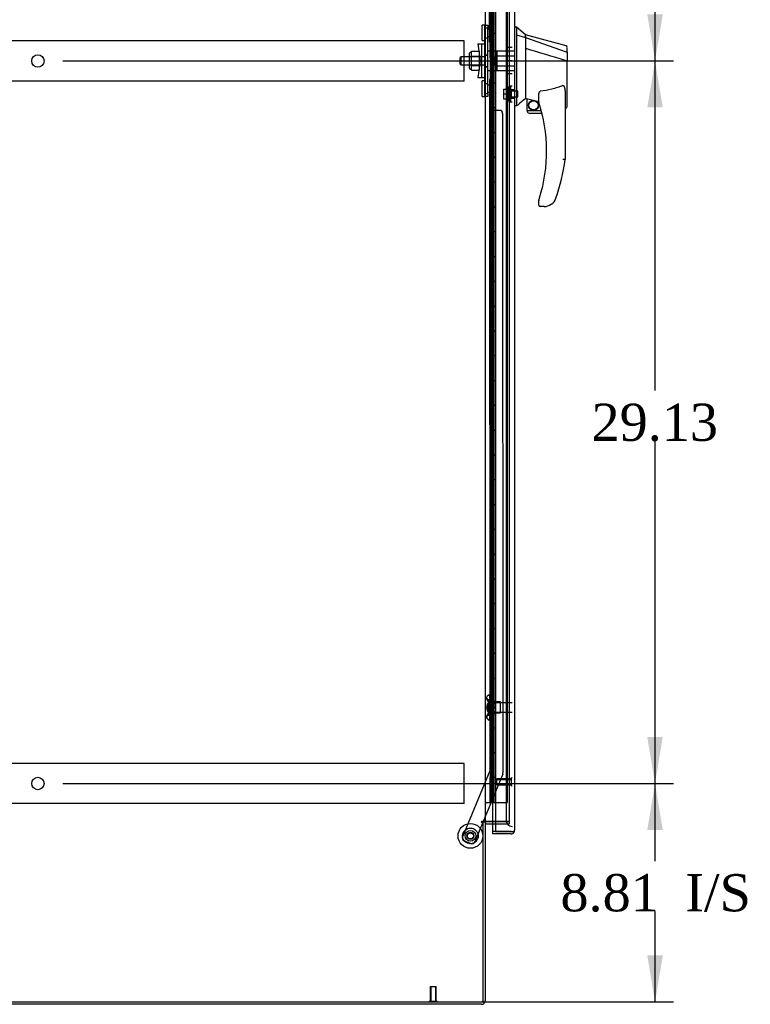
# Model space of a CAD drawing. Header units: inches. Extents: x 1 to 359, y -2 to 239.
# Tile 12 of 18: x 191 to 221, y 84 to 124. Entities that reach past the tile are written whole.
import ezdxf
from ezdxf.enums import TextEntityAlignment as Align
from ezdxf.lldxf.tags import DXFTag

# ---------------------------------------------------------------- set-up
doc = ezdxf.new("R2010")
doc.units = ezdxf.units.IN
doc.header["$MEASUREMENT"] = 0
for name, color, linetype in [('COM53964-5', 7, 'Continuous'), ('COM55523', 7, 'Continuous'), ('COM70220', 7, 'Continuous'), ('COM70838', 7, 'Continuous'), ('COM70839-3', 7, 'Continuous'), ('COM71200-3', 7, 'Continuous'), ('COM71201-5', 7, 'Continuous'), ('COM71202-2', 7, 'Continuous'), ('Default', 7, 'Continuous'), ('HAN86294', 7, 'Continuous'), ('HAN86294_NUT', 7, 'Continuous'), ('HAN86294_SCREW', 7, 'Continuous'), ('HAN86294_WASHER', 7, 'Continuous'), ('HAN_NUT', 7, 'Continuous'), ('NTS18147', 7, 'Continuous'), ('ROL87452', 7, 'Continuous'), ('RVT17786', 7, 'Continuous'), ('RVT19000', 7, 'Continuous'), ('SPC87322', 7, 'Continuous'), ('STD26122', 7, 'Continuous'), ('STD26258', 7, 'Continuous'), ('WAF25376', 7, 'Continuous'), ('WAM30038', 7, 'Continuous')]:
    doc.layers.add(name, color=color, linetype=linetype)
doc.styles.add('SEACAD_Times_New_Roman', font='times.ttf')
tags = doc.linetypes.add('HIDDEN2', pattern=[0.1875, 0.125, -0.0625]).pattern_tags.tags
tags[6:7] = [DXFTag(74, 4), DXFTag(75, 0), DXFTag(340, '0'), DXFTag(46, 0.0), DXFTag(50, 0.0), DXFTag(44, 0.0), DXFTag(45, 0.0)]
tags[4:5] = [DXFTag(74, 4), DXFTag(75, 0), DXFTag(340, '0'), DXFTag(46, 0.0), DXFTag(50, 0.0), DXFTag(44, 0.0), DXFTag(45, 0.0)]
doc.dimstyles.new('HAMMOND_(STH_-_300x200)', dxfattribs={"dimtxt": 1.5, "dimasz": 1.875, "dimexe": 0.75, "dimexo": 0.75, "dimgap": 0.375, "dimtad": 0, "dimtih": 1, "dimtoh": 1, "dimzin": 0, "dimdsep": 46, "dimtxsty": 'SEACAD_Times_New_Roman', "dimblk1": '_SE_FILLED', "dimblk2": '_SE_FILLED', "dimsah": 1, "dimcen": 0.75, "dimadec": 0, "dimazin": 0, "dimtfac": 0.8, "dimtofl": 0, "dimtmove": 0, "dimatfit": 3, "dimfxl": 1, "dimtolj": 1, "dimtzin": 0, "dimarcsym": 0})

# ---------------------------------------------------------------- blocks, each defined once
blk = doc.blocks.new('SE3')
at = {"layer": 'COM53964-5', "color": 7, "linetype": 'HIDDEN2'}
for p, q in [((209.255, 122.956), (174.88, 122.956)), ((209.255, 122.818), (209.255, 122.956)), ((209.255, 121.469), (209.255, 122.818)), ((209.255, 121.331), (174.88, 121.331)), ((209.255, 121.331), (209.255, 121.469)), ((209.255, 93.826), (174.88, 93.826)), ((209.255, 93.688), (209.255, 93.826)), ((209.255, 92.339), (209.255, 93.688)), ((209.255, 92.201), (174.88, 92.201)), ((209.255, 92.201), (209.255, 92.339))]:
    blk.add_line(p, q, dxfattribs=at)
for centre in [(192.068, 122.143), (192.068, 93.013)]:
    blk.add_circle(centre, 0.25, dxfattribs=at)
at = {"layer": 'COM55523', "color": 7, "linetype": 'HIDDEN2'}
for p, q in [((210.346, 152.251), (210.346, 92.251)), ((210.446, 92.251), (210.446, 152.251)), ((210.991, 92.251), (210.991, 152.251)), ((210.309, 123.251), (210.279, 123.251)), ((210.279, 123.251), (210.279, 122.251)), ((210.309, 122.251), (210.279, 122.251)), ((210.309, 121.251), (210.279, 121.251)), ((210.279, 121.251), (210.279, 120.251)), ((210.309, 120.251), (210.279, 120.251)), ((210.309, 119.251), (210.279, 119.251)), ((210.279, 119.251), (210.279, 118.251)), ((210.309, 118.251), (210.279, 118.251)), ((210.309, 117.251), (210.279, 117.251)), ((210.279, 117.251), (210.279, 116.251)), ((210.309, 116.251), (210.279, 116.251)), ((210.309, 115.251), (210.279, 115.251)), ((210.279, 115.251), (210.279, 114.251)), ((210.309, 114.251), (210.279, 114.251)), ((210.309, 113.251), (210.279, 113.251)), ((210.279, 113.251), (210.279, 112.251)), ((210.309, 112.251), (210.279, 112.251)), ((210.309, 111.251), (210.279, 111.251)), ((210.279, 111.251), (210.279, 110.251)), ((210.309, 110.251), (210.279, 110.251)), ((210.309, 109.251), (210.279, 109.251)), ((210.279, 109.251), (210.279, 108.251)), ((210.309, 108.251), (210.279, 108.251)), ((210.309, 107.251), (210.279, 107.251)), ((210.279, 107.251), (210.279, 106.251)), ((210.309, 106.251), (210.279, 106.251)), ((210.309, 105.251), (210.279, 105.251)), ((210.279, 105.251), (210.279, 104.251)), ((210.309, 104.251), (210.279, 104.251)), ((210.309, 103.251), (210.279, 103.251)), ((210.279, 103.251), (210.279, 102.251)), ((210.309, 102.251), (210.279, 102.251)), ((210.309, 101.251), (210.279, 101.251)), ((210.279, 101.251), (210.279, 100.251)), ((210.309, 100.251), (210.279, 100.251)), ((210.309, 99.251), (210.279, 99.251)), ((210.279, 99.251), (210.279, 98.251)), ((210.309, 98.251), (210.279, 98.251)), ((210.309, 97.251), (210.279, 97.251)), ((210.279, 97.251), (210.279, 96.251)), ((210.309, 96.251), (210.279, 96.251)), ((210.309, 95.251), (210.279, 95.251)), ((210.279, 95.251), (210.279, 94.251)), ((210.309, 94.251), (210.279, 94.251)), ((210.309, 93.251), (210.279, 93.251)), ((210.279, 93.251), (210.279, 92.251)), ((210.515, 92.251), (210.991, 92.251))]:
    blk.add_line(p, q, dxfattribs=at)
at = {"layer": 'COM55523', "color": 7, "linetype": 'Continuous'}
for p, q in [((210.309, 123.251), (210.309, 124.251)), ((210.513, 123.251), (210.513, 124.251)), ((210.513, 123.251), (210.309, 123.251)), ((210.309, 122.251), (210.309, 123.251)), ((210.513, 123.251), (210.309, 123.251)), ((210.513, 122.251), (210.513, 123.251)), ((210.513, 122.251), (210.309, 122.251)), ((210.513, 122.251), (210.309, 122.251)), ((210.309, 121.251), (210.309, 122.251)), ((210.513, 121.251), (210.513, 122.251)), ((210.513, 121.251), (210.309, 121.251)), ((210.309, 120.251), (210.309, 121.251)), ((210.513, 121.251), (210.309, 121.251)), ((210.513, 120.251), (210.513, 121.251)), ((210.513, 120.251), (210.309, 120.251)), ((210.513, 120.251), (210.309, 120.251)), ((210.309, 119.251), (210.309, 120.251)), ((210.513, 119.251), (210.513, 120.251)), ((210.513, 119.251), (210.309, 119.251)), ((210.309, 118.251), (210.309, 119.251)), ((210.513, 119.251), (210.309, 119.251)), ((210.513, 118.251), (210.513, 119.251)), ((210.513, 118.251), (210.309, 118.251)), ((210.513, 118.251), (210.309, 118.251)), ((210.309, 117.251), (210.309, 118.251)), ((210.513, 117.251), (210.513, 118.251)), ((210.513, 117.251), (210.309, 117.251)), ((210.309, 116.251), (210.309, 117.251)), ((210.513, 117.251), (210.309, 117.251)), ((210.513, 116.251), (210.513, 117.251)), ((210.513, 116.251), (210.309, 116.251)), ((210.513, 116.251), (210.309, 116.251)), ((210.309, 115.251), (210.309, 116.251)), ((210.513, 115.251), (210.513, 116.251)), ((210.513, 115.251), (210.309, 115.251)), ((210.309, 114.251), (210.309, 115.251)), ((210.513, 115.251), (210.309, 115.251)), ((210.513, 114.251), (210.513, 115.251)), ((210.513, 114.251), (210.309, 114.251)), ((210.513, 114.251), (210.309, 114.251)), ((210.309, 113.251), (210.309, 114.251)), ((210.513, 113.251), (210.513, 114.251)), ((210.513, 113.251), (210.309, 113.251)), ((210.309, 112.251), (210.309, 113.251)), ((210.513, 113.251), (210.309, 113.251)), ((210.513, 112.251), (210.513, 113.251)), ((210.513, 112.251), (210.309, 112.251)), ((210.513, 112.251), (210.309, 112.251)), ((210.309, 111.251), (210.309, 112.251)), ((210.513, 111.251), (210.513, 112.251)), ((210.513, 111.251), (210.309, 111.251)), ((210.309, 110.251), (210.309, 111.251)), ((210.513, 111.251), (210.309, 111.251)), ((210.513, 110.251), (210.513, 111.251)), ((210.513, 110.251), (210.309, 110.251)), ((210.513, 110.251), (210.309, 110.251)), ((210.309, 109.251), (210.309, 110.251)), ((210.513, 109.251), (210.513, 110.251)), ((210.513, 109.251), (210.309, 109.251)), ((210.309, 108.251), (210.309, 109.251)), ((210.513, 109.251), (210.309, 109.251)), ((210.513, 108.251), (210.513, 109.251)), ((210.513, 108.251), (210.309, 108.251)), ((210.513, 108.251), (210.309, 108.251)), ((210.309, 107.251), (210.309, 108.251)), ((210.513, 107.251), (210.513, 108.251)), ((210.513, 107.251), (210.309, 107.251)), ((210.309, 106.251), (210.309, 107.251)), ((210.513, 107.251), (210.309, 107.251)), ((210.513, 106.251), (210.513, 107.251)), ((210.513, 106.251), (210.309, 106.251)), ((210.513, 106.251), (210.309, 106.251)), ((210.309, 105.251), (210.309, 106.251)), ((210.513, 105.251), (210.513, 106.251)), ((210.513, 105.251), (210.309, 105.251)), ((210.309, 104.251), (210.309, 105.251)), ((210.513, 105.251), (210.309, 105.251)), ((210.513, 104.251), (210.513, 105.251)), ((210.513, 104.251), (210.309, 104.251)), ((210.513, 104.251), (210.309, 104.251)), ((210.309, 103.251), (210.309, 104.251)), ((210.513, 103.251), (210.513, 104.251)), ((210.513, 103.251), (210.309, 103.251)), ((210.309, 102.251), (210.309, 103.251)), ((210.513, 103.251), (210.309, 103.251)), ((210.513, 102.251), (210.513, 103.251)), ((210.513, 102.251), (210.309, 102.251)), ((210.513, 102.251), (210.309, 102.251)), ((210.309, 101.251), (210.309, 102.251)), ((210.513, 101.251), (210.513, 102.251)), ((210.513, 101.251), (210.309, 101.251)), ((210.309, 100.251), (210.309, 101.251)), ((210.513, 101.251), (210.309, 101.251)), ((210.513, 100.251), (210.513, 101.251)), ((210.513, 100.251), (210.309, 100.251)), ((210.513, 100.251), (210.309, 100.251)), ((210.309, 99.251), (210.309, 100.251)), ((210.513, 99.251), (210.513, 100.251)), ((210.513, 99.251), (210.309, 99.251)), ((210.309, 98.251), (210.309, 99.251)), ((210.513, 99.251), (210.309, 99.251)), ((210.513, 98.251), (210.513, 99.251)), ((210.513, 98.251), (210.309, 98.251)), ((210.513, 98.251), (210.309, 98.251)), ((210.309, 97.251), (210.309, 98.251)), ((210.513, 97.251), (210.513, 98.251)), ((210.513, 97.251), (210.309, 97.251)), ((210.309, 96.251), (210.309, 97.251)), ((210.513, 97.251), (210.309, 97.251)), ((210.513, 96.251), (210.513, 97.251)), ((210.513, 96.251), (210.309, 96.251)), ((210.513, 96.251), (210.309, 96.251)), ((210.309, 95.251), (210.309, 96.251)), ((210.513, 95.251), (210.513, 96.251)), ((210.513, 95.251), (210.309, 95.251)), ((210.309, 94.251), (210.309, 95.251)), ((210.513, 95.251), (210.309, 95.251)), ((210.513, 94.251), (210.513, 95.251)), ((210.513, 94.251), (210.309, 94.251)), ((210.513, 94.251), (210.309, 94.251)), ((210.309, 93.251), (210.309, 94.251)), ((210.513, 93.251), (210.513, 94.251)), ((210.513, 93.251), (210.309, 93.251)), ((210.309, 92.251), (210.309, 93.251)), ((210.513, 93.251), (210.309, 93.251)), ((210.513, 92.251), (210.513, 93.251)), ((210.098, 92.251), (210.309, 92.251)), ((210.309, 92.251), (210.513, 92.251)), ((210.513, 92.251), (210.515, 92.251))]:
    blk.add_line(p, q, dxfattribs=at)
at = {"layer": 'COM70220', "color": 7, "linetype": 'HIDDEN2'}
for p, q in [((210.94, 152.718), (210.94, 91.783)), ((210.94, 91.783), (210.94, 91.533))]:
    blk.add_line(p, q, dxfattribs=at)
blk.add_arc((211.19, 91.533), 0.25, 180, 270, dxfattribs=at)
at = {"layer": 'COM70838', "color": 7, "linetype": 'HIDDEN2'}
for p, q in [((210.083, 123.588), (210.208, 123.588)), ((210.083, 123.463), (210.083, 123.588)), ((210.083, 120.838), (210.083, 123.463)), ((210.208, 123.588), (210.208, 123.463)), ((210.208, 120.838), (210.208, 123.463)), ((209.796, 122.838), (209.966, 122.838)), ((209.796, 122.838), (209.896, 122.151)), ((209.966, 121.463), (209.966, 122.838)), ((209.966, 122.838), (210.069, 122.838)), ((209.896, 122.151), (209.796, 121.463)), ((209.966, 121.463), (209.796, 121.463)), ((210.079, 121.463), (209.966, 121.463)), ((210.083, 120.713), (210.083, 120.838)), ((210.208, 120.713), (210.083, 120.713)), ((210.208, 120.838), (210.208, 120.713))]:
    blk.add_line(p, q, dxfattribs=at)
for centre, start, end in [((209.966, 122.893), 331.9602, 0), ((209.966, 121.436), 0, 13.5446)]:
    blk.add_arc(centre, 0.117, start, end, dxfattribs=at)
at = {"layer": 'COM70839-3', "color": 7, "linetype": 'HIDDEN2'}
for p, q in [((210.27, 122.901), (210.283, 150.779)), ((210.34, 123.014), (210.34, 124.026)), ((210.27, 121.4), (210.283, 93.523)), ((210.34, 120.275), (210.34, 121.288)), ((210.676, 120.151), (210.465, 120.15)), ((210.801, 120.026), (210.814, 93.442)), ((210.283, 93.523), (209.183, 90.866)), ((210.804, 93.394), (210.015, 91.487)), ((210.002, 91.457), (209.674, 90.663)), ((209.511, 90.596), (209.251, 90.703))]:
    blk.add_line(p, q, dxfattribs=at)
at = {"layer": 'COM70839-3', "color": 7, "linetype": 'Continuous'}
blk.add_line((210.015, 91.487), (210.002, 91.457), dxfattribs=at)
at = {"layer": 'COM70839-3', "color": 7, "linetype": 'HIDDEN2'}
blk.add_circle((209.503, 90.903), 0.129, dxfattribs=at)
for centre, start, end in [((210.215, 123.014), 296.0764, 359.9725), ((210.215, 121.288), 0.0275, 63.9236), ((210.465, 120.275), 180.0275, 270.0275), ((210.676, 120.026), 0.0275, 90.0275), ((210.689, 93.442), 337.5155, 0.0275), ((209.299, 90.819), 157.5155, 247.5155), ((209.559, 90.711), 247.5155, 337.5155)]:
    blk.add_arc(centre, 0.125, start, end, dxfattribs=at)
at = {"layer": 'COM71200-3', "color": 7, "linetype": 'Continuous'}
for p, q in [((210.098, 152.797), (210.098, 91.487)), ((210.098, 91.487), (209.955, 91.487)), ((209.955, 91.457), (210.003, 91.457)), ((210.003, 91.457), (210.003, 84.207)), ((210.098, 91.487), (210.146, 91.487)), ((210.515, 91.487), (210.146, 91.487)), ((174.133, 84.207), (210.003, 84.207))]:
    blk.add_line(p, q, dxfattribs=at)
at = {"layer": 'COM71200-3', "color": 7, "linetype": 'HIDDEN2'}
for p, q in [((211.065, 152.797), (211.065, 91.487)), ((211.065, 91.487), (210.515, 91.487))]:
    blk.add_line(p, q, dxfattribs=at)
at = {"layer": 'COM71200-3', "color": 7, "linetype": 'Continuous'}
blk.add_arc((209.955, 91.472), 0.015, 90, 270, dxfattribs=at)
at = {"layer": 'COM71201-5', "color": 7, "linetype": 'Continuous'}
for p, q in [((210.098, 91.457), (210.003, 91.457)), ((210.098, 91.457), (210.098, 84.255)), ((210.146, 91.487), (210.515, 91.487)), ((210.146, 91.392), (210.515, 91.392)), ((209.955, 84.112), (174.181, 84.112))]:
    blk.add_line(p, q, dxfattribs=at)
at = {"layer": 'COM71201-5', "color": 7, "linetype": 'HIDDEN2'}
for p, q in [((210.515, 91.487), (211.065, 91.487)), ((210.515, 91.392), (211.065, 91.392)), ((211.065, 91.487), (211.065, 91.392))]:
    blk.add_line(p, q, dxfattribs=at)
at = {"layer": 'COM71201-5', "color": 7, "linetype": 'Continuous'}
for centre, radius, start, end in [((210.146, 91.344), 0.143, 90, 127.7949), ((210.146, 91.344), 0.048, 90, 180), ((209.955, 84.255), 0.143, 270, 0)]:
    blk.add_arc(centre, radius, start, end, dxfattribs=at)
at = {"layer": 'COM71201-5', "color": 7, "linetype": 'HIDDEN2'}
blk.add_arc((209.955, 84.255), 0.048, 270, 0, dxfattribs=at)
at = {"layer": 'COM71202-2', "color": 7, "linetype": 'Continuous'}
for p, q in [((210.515, 153.422), (210.515, 91.08)), ((211.285, 153.374), (211.285, 91.128)), ((210.41, 91.08), (210.41, 91.392)), ((210.41, 90.985), (210.41, 91.08)), ((211.142, 91.08), (210.41, 91.08)), ((210.515, 91.08), (210.41, 91.08)), ((211.142, 90.985), (210.41, 90.985)), ((210.515, 91.08), (211.142, 91.08)), ((211.142, 91.08), (211.142, 91.08)), ((211.142, 91.08), (211.204, 91.08)), ((211.142, 91.08), (211.255, 91.08)), ((211.204, 91.08), (211.255, 91.041)), ((211.285, 91.127), (211.285, 91.128)), ((211.285, 91.128), (211.285, 91.128)), ((211.285, 91.128), (211.285, 91.128))]:
    blk.add_line(p, q, dxfattribs=at)
at = {"layer": 'COM71202-2', "color": 7, "linetype": 'HIDDEN2'}
blk.add_line((210.41, 91.392), (210.41, 152.892), dxfattribs=at)
at = {"layer": 'COM71202-2', "color": 7, "linetype": 'Continuous'}
for start, end in [(270, 322.4964), (322.4964, 359.8439), (359.9238, 0)]:
    blk.add_arc((211.142, 91.128), 0.143, start, end, dxfattribs=at)
blk.add_open_spline([(211.255, 91.08), (211.265, 91.088), (211.272, 91.096), (211.28, 91.108), (211.281, 91.112), (211.284, 91.12), (211.285, 91.124), (211.285, 91.128)], degree=3, knots=[0, 0, 0, 0, 0.5, 0.5, 0.75, 0.75, 1, 1, 1, 1], dxfattribs=at)
at = {"layer": 'HAN86294', "color": 7, "linetype": 'Continuous'}
for p, q in [((211.368, 123.501), (211.285, 123.501)), ((211.365, 123.501), (211.365, 123.34)), ((211.72, 123.201), (211.365, 123.501)), ((211.365, 123.34), (211.365, 123.253)), ((211.365, 123.253), (211.365, 123.194)), ((211.365, 123.194), (211.72, 123.089)), ((211.365, 123.194), (211.365, 120.763)), ((211.72, 123.129), (211.72, 123.201)), ((213.368, 122.759), (211.72, 123.201)), ((211.72, 123.129), (211.72, 123.103)), ((211.72, 123.103), (211.72, 123.089)), ((211.72, 123.089), (211.72, 122.657)), ((211.72, 123.089), (213.358, 122.517)), ((213.4, 122.483), (213.4, 122.681)), ((211.72, 122.657), (211.72, 121.16)), ((213.4, 122.483), (213.4, 122.17)), ((213.344, 122.168), (213.346, 122.167)), ((213.4, 120.301), (213.4, 122.17)), ((211.72, 121.16), (211.72, 120.89)), ((211.365, 120.763), (211.365, 120.478)), ((211.72, 120.89), (211.72, 120.678)), ((211.72, 120.678), (211.72, 120.651)), ((212.26, 120.495), (212.26, 120.768)), ((213.32, 120.84), (213.32, 118.168)), ((211.365, 120.331), (211.285, 120.331)), ((211.365, 120.478), (211.365, 120.331)), ((211.72, 120.651), (211.72, 120.633)), ((211.72, 120.633), (211.72, 120.631)), ((211.72, 120.631), (211.785, 120.615)), ((211.785, 120.151), (211.785, 120.617)), ((211.785, 120.151), (212.358, 120.151)), ((212.39, 120.026), (211.91, 120.026)), ((213.32, 120.244), (213.326, 120.243)), ((212.26, 116.336), (212.26, 116.514)), ((212.758, 116.364), (212.757, 116.366)), ((212.475, 116.276), (212.32, 116.276))]:
    blk.add_line(p, q, dxfattribs=at)
at = {"layer": 'HAN86294', "color": 7, "linetype": 'HIDDEN2'}
for p, q in [((209.123, 122.311), (209.093, 122.281)), ((209.093, 122.021), (209.093, 122.281)), ((209.123, 121.991), (209.123, 122.311)), ((210.083, 122.311), (209.123, 122.311)), ((210.458, 122.311), (210.583, 122.311)), ((210.458, 122.151), (210.458, 122.311)), ((210.583, 122.35), (210.583, 122.546)), ((210.583, 122.546), (211.285, 122.546)), ((210.583, 121.951), (210.583, 122.35)), ((210.583, 122.35), (211.285, 122.35)), ((209.093, 122.021), (209.123, 121.991)), ((209.123, 121.991), (210.083, 121.991)), ((210.458, 121.991), (210.458, 122.151)), ((210.458, 121.991), (210.583, 121.991)), ((210.583, 121.755), (210.583, 121.951)), ((210.583, 121.951), (211.285, 121.951)), ((210.583, 121.755), (211.285, 121.755)), ((211.16, 120.65), (211.16, 120.975)), ((211.285, 120.975), (211.16, 120.975)), ((211.16, 120.65), (211.285, 120.65))]:
    blk.add_line(p, q, dxfattribs=at)
at = {"layer": 'HAN86294', "color": 7, "linetype": 'Continuous'}
for radius in [0.202, 0.188]:
    blk.add_circle((212.046, 120.355), radius, dxfattribs=at)
for centre, radius, start, end in [((213.34, 122.705), 0.06, 359.9815, 73.9026), ((248.131, 77.184), 56.686, 129.9653, 130.4351), ((212.32, 120.495), 0.06, 180, 197.895), ((206.156, 118.504), 6.417, 342.9898, 17.895), ((213.34, 120.301), 0.06, 256.3874, 0), ((211.91, 120.151), 0.125, 180, 193.8865), ((211.91, 120.151), 0.125, 193.8865, 229.4642), ((211.91, 120.151), 0.125, 229.4642, 270), ((205.979, 119.103), 7.4, 340.2854, 352.739), ((212.32, 116.514), 0.06, 162.105, 180), ((212.32, 116.336), 0.06, 180, 270), ((212.475, 116.776), 0.5, 270, 304.5623), ((212.475, 116.776), 0.5, 304.5623, 340.2854)]:
    blk.add_arc(centre, radius, start, end, dxfattribs=at)
for points in [[(211.72, 122.657), (212.261, 122.494), (212.803, 122.331), (213.344, 122.168)], [(211.815, 120.614), (211.963, 120.581), (212.111, 120.549), (212.26, 120.516)]]:
    blk.add_open_spline(points, degree=3, dxfattribs=at)
for points, knots in [([(213.358, 122.517), (213.37, 122.515), (213.381, 122.51), (213.396, 122.498), (213.4, 122.49), (213.4, 122.483)], [0, 0, 0, 0, 0.5, 0.5, 1, 1, 1, 1]), ([(213.346, 122.167), (213.353, 122.167), (213.36, 122.167), (213.374, 122.168), (213.379, 122.168), (213.387, 122.168), (213.389, 122.168), (213.393, 122.169), (213.394, 122.169), (213.397, 122.169), (213.398, 122.169), (213.399, 122.169), (213.4, 122.17), (213.4, 122.17)], [0, 0, 0, 0, 0.25, 0.25, 0.5, 0.5, 0.625, 0.625, 0.75, 0.75, 0.875, 0.875, 1, 1, 1, 1]), ([(213.23, 121.152), (213.157, 121.123), (213.083, 121.096), (212.934, 121.048), (212.858, 121.027), (212.629, 120.97), (212.475, 120.941), (212.32, 120.92)], [0, 0, 0, 0, 0.25, 0.25, 0.5, 0.5, 1, 1, 1, 1]), ([(213.23, 121.152), (213.231, 121.152), (213.233, 121.153), (213.237, 121.153), (213.239, 121.154), (213.245, 121.153), (213.248, 121.151), (213.254, 121.147), (213.257, 121.145), (213.262, 121.14), (213.264, 121.137), (213.271, 121.128), (213.274, 121.121), (213.28, 121.108), (213.283, 121.101), (213.29, 121.081), (213.294, 121.067), (213.301, 121.039), (213.304, 121.025), (213.311, 120.983), (213.314, 120.954), (213.319, 120.897), (213.32, 120.869), (213.32, 120.84)], [0, 0, 0, 0, 0.015625, 0.015625, 0.03125, 0.03125, 0.0625, 0.0625, 0.09375, 0.09375, 0.125, 0.125, 0.1875, 0.1875, 0.25, 0.25, 0.375, 0.375, 0.5, 0.5, 0.75, 0.75, 1, 1, 1, 1]), ([(212.26, 120.768), (212.26, 120.775), (212.26, 120.782), (212.261, 120.796), (212.262, 120.803), (212.265, 120.824), (212.267, 120.837), (212.275, 120.865), (212.28, 120.878), (212.291, 120.897), (212.295, 120.903), (212.303, 120.911), (212.306, 120.914), (212.312, 120.918), (212.316, 120.919), (212.32, 120.92)], [0, 0, 0, 0, 0.125, 0.125, 0.25, 0.25, 0.5, 0.5, 0.75, 0.75, 0.875, 0.875, 0.9375, 0.9375, 1, 1, 1, 1]), ([(211.785, 120.617), (211.785, 120.617), (211.785, 120.618), (211.789, 120.618), (211.791, 120.617), (211.799, 120.617), (211.807, 120.615), (211.815, 120.614)], [0, 0, 0, 0, 0.25, 0.25, 0.5, 0.5, 1, 1, 1, 1]), ([(213.32, 118.168), (213.32, 118.168), (213.319, 118.168), (213.317, 118.168), (213.315, 118.168), (213.311, 118.169), (213.308, 118.169), (213.301, 118.169), (213.297, 118.17), (213.285, 118.17), (213.275, 118.171), (213.259, 118.172), (213.253, 118.172), (213.242, 118.173), (213.236, 118.173), (213.23, 118.174)], [0, 0, 0, 0, 0.125, 0.125, 0.25, 0.25, 0.375, 0.375, 0.5, 0.5, 0.75, 0.75, 0.875, 0.875, 1, 1, 1, 1]), ([(212.263, 116.532), (212.263, 116.532), (212.263, 116.533), (212.264, 116.536), (212.264, 116.537), (212.266, 116.543), (212.267, 116.547), (212.271, 116.559), (212.274, 116.567), (212.282, 116.592), (212.287, 116.61), (212.292, 116.627)], [0, 0, 0, 0, 0.0625, 0.0625, 0.125, 0.125, 0.25, 0.25, 0.5, 0.5, 1, 1, 1, 1])]:
    blk.add_open_spline(points, degree=3, knots=knots, dxfattribs=at)
at = {"layer": 'HAN86294_NUT', "color": 7, "linetype": 'HIDDEN2'}
for p, q in [((209.461, 121.848), (209.461, 122.453)), ((209.541, 122.483), (209.491, 122.483)), ((209.541, 122.535), (209.866, 122.535)), ((209.541, 122.439), (209.541, 122.535)), ((209.541, 122.343), (209.541, 122.439)), ((209.541, 122.343), (209.866, 122.343)), ((209.541, 122.151), (209.541, 122.343)), ((209.866, 122.343), (209.866, 122.535)), ((209.866, 121.959), (209.866, 122.343)), ((209.541, 121.959), (209.541, 122.151)), ((209.541, 121.959), (209.866, 121.959)), ((209.541, 121.863), (209.541, 121.959)), ((209.866, 121.767), (209.866, 121.959)), ((209.491, 121.818), (209.541, 121.818)), ((209.541, 121.767), (209.541, 121.863)), ((209.541, 121.767), (209.866, 121.767))]:
    blk.add_line(p, q, dxfattribs=at)
for centre, start, end in [((209.491, 122.453), 90, 180), ((209.491, 121.848), 180, 270)]:
    blk.add_arc(centre, 0.03, start, end, dxfattribs=at)
at = {"layer": 'HAN86294_SCREW', "color": 7, "linetype": 'HIDDEN2'}
for p, q in [((210.97, 120.55), (210.97, 121.075)), ((211.04, 121.075), (210.97, 121.075)), ((211.04, 120.55), (211.04, 121.075)), ((210.833, 121.005), (210.97, 121.005)), ((210.833, 121.005), (210.833, 120.813)), ((210.833, 120.813), (210.97, 120.813)), ((210.833, 120.813), (210.833, 120.62)), ((211.415, 120.929), (211.04, 120.929)), ((211.04, 120.697), (211.415, 120.697)), ((211.415, 120.697), (211.415, 120.929)), ((210.833, 120.62), (210.97, 120.62)), ((210.97, 120.55), (211.04, 120.55))]:
    blk.add_line(p, q, dxfattribs=at)
at = {"layer": 'HAN86294_WASHER', "color": 7, "linetype": 'HIDDEN2'}
for p, q in [((211.07, 120.501), (211.07, 121.124)), ((211.13, 121.124), (211.07, 121.124)), ((211.13, 120.501), (211.13, 121.124)), ((211.13, 120.501), (211.13, 121.124)), ((211.19, 121.124), (211.13, 121.124)), ((211.07, 120.501), (211.13, 120.501)), ((211.13, 120.501), (211.19, 120.501))]:
    blk.add_line(p, q, dxfattribs=at)
at = {"layer": 'HAN_NUT', "color": 7, "linetype": 'HIDDEN2'}
for p, q in [((210.975, 122.681), (210.975, 122.151)), ((211.19, 122.681), (210.975, 122.681)), ((210.975, 122.151), (210.975, 121.621)), ((211.19, 122.151), (210.975, 122.151)), ((211.19, 121.621), (210.975, 121.621))]:
    blk.add_line(p, q, dxfattribs=at)
at = {"layer": 'NTS18147', "color": 7, "linetype": 'HIDDEN2'}
for p, q in [((210.157, 96.481), (210.157, 96.426)), ((210.219, 96.575), (210.219, 96.58)), ((210.282, 96.58), (210.219, 96.58)), ((210.219, 96.575), (210.282, 96.575)), ((210.282, 96.575), (210.282, 96.58)), ((210.282, 96.386), (210.282, 96.575)), ((210.219, 96.386), (210.219, 96.269)), ((210.282, 96.386), (210.219, 96.386)), ((210.219, 96.269), (210.282, 96.269)), ((210.282, 96.269), (210.282, 96.386)), ((210.719, 96.3), (210.282, 96.3)), ((210.282, 95.891), (210.282, 96.269)), ((210.719, 95.86), (210.719, 96.3)), ((210.157, 95.733), (210.157, 95.679)), ((210.219, 95.891), (210.219, 95.773)), ((210.282, 95.891), (210.219, 95.891)), ((210.219, 95.773), (210.282, 95.773)), ((210.282, 95.773), (210.282, 95.891)), ((210.282, 95.86), (210.719, 95.86)), ((210.282, 95.585), (210.282, 95.773)), ((210.219, 95.585), (210.219, 95.58)), ((210.282, 95.585), (210.219, 95.585)), ((210.219, 95.58), (210.282, 95.58)), ((210.282, 95.585), (210.282, 95.58))]:
    blk.add_line(p, q, dxfattribs=at)
blk.add_arc((210.475, 96.08), 0.318, 143.6338, 216.3662, dxfattribs=at)
for centre, start_param, end_param in [((210.475, 96.481), 2.506883, 3.776302), ((210.475, 96.426), 3.141593, 3.776302), ((210.475, 95.679), 2.506883, 3.776302), ((210.475, 95.733), 2.506883, 3.141593)]:
    blk.add_ellipse(centre, major_axis=(0.318, 0), ratio=0.5, start_param=start_param, end_param=end_param, dxfattribs=at)
at = {"layer": 'ROL87452', "color": 7, "linetype": 'HIDDEN2'}
blk.add_circle((209.503, 90.903), 0.5, dxfattribs=at)
at = {"layer": 'RVT17786', "color": 7, "linetype": 'HIDDEN2'}
for radius in [0.217, 0.125]:
    blk.add_circle((209.503, 90.903), radius, dxfattribs=at)
at = {"layer": 'RVT19000', "color": 7, "linetype": 'HIDDEN2'}
for p, q in [((209.97, 122.964), (209.97, 123.589)), ((210.083, 123.589), (209.97, 123.589)), ((210.083, 123.588), (210.083, 123.589)), ((210.208, 123.471), (210.083, 123.471)), ((210.083, 123.081), (210.208, 123.081)), ((210.42, 123.417), (210.208, 123.417)), ((210.208, 123.136), (210.42, 123.136)), ((210.42, 123.136), (210.42, 123.417)), ((209.97, 122.964), (210.083, 122.964)), ((209.97, 120.713), (209.97, 121.338)), ((210.083, 121.338), (209.97, 121.338)), ((210.208, 121.22), (210.083, 121.22)), ((210.42, 121.166), (210.208, 121.166)), ((210.42, 120.885), (210.42, 121.166)), ((209.97, 120.713), (210.083, 120.713)), ((210.083, 120.83), (210.208, 120.83)), ((210.083, 120.713), (210.083, 120.713)), ((210.208, 120.885), (210.42, 120.885))]:
    blk.add_line(p, q, dxfattribs=at)
at = {"layer": 'SPC87322', "color": 7, "linetype": 'HIDDEN2'}
for p, q in [((210.083, 122.388), (210.208, 122.388)), ((210.083, 122.378), (210.208, 122.378)), ((210.583, 122.543), (210.208, 122.543)), ((210.083, 121.923), (210.208, 121.923)), ((210.083, 121.913), (210.208, 121.913)), ((210.208, 121.758), (210.583, 121.758))]:
    blk.add_line(p, q, dxfattribs=at)
at = {"layer": 'STD26122', "color": 7, "linetype": 'HIDDEN2'}
for p, q in [((210.225, 96.265), (210.19, 96.23)), ((210.19, 95.93), (210.19, 96.23)), ((210.225, 96.265), (210.225, 95.895)), ((211.19, 96.265), (210.225, 96.265)), ((210.19, 95.93), (210.225, 95.895)), ((210.225, 95.895), (211.19, 95.895))]:
    blk.add_line(p, q, dxfattribs=at)
at = {"layer": 'STD26258', "color": 7, "linetype": 'HIDDEN2'}
for p, q in [((210.565, 92.955), (210.565, 93.205)), ((211.158, 93.205), (210.565, 93.205)), ((210.565, 93.174), (211.158, 93.174)), ((210.565, 92.986), (211.158, 92.986)), ((210.565, 92.955), (211.158, 92.955)), ((211.158, 92.924), (211.158, 93.236)), ((211.19, 93.236), (211.158, 93.236)), ((211.158, 92.924), (211.19, 92.924)), ((207.878, 84.832), (208.128, 84.832)), ((207.878, 84.832), (207.878, 84.238)), ((207.908, 84.832), (207.908, 84.238)), ((208.097, 84.832), (208.097, 84.238)), ((208.128, 84.238), (208.128, 84.832)), ((207.846, 84.238), (208.159, 84.238)), ((207.846, 84.238), (207.846, 84.207)), ((208.159, 84.207), (208.159, 84.238))]:
    blk.add_line(p, q, dxfattribs=at)
at = {"layer": 'WAF25376', "color": 7, "linetype": 'HIDDEN2'}
for radius in [0.315, 0.14]:
    blk.add_circle((209.503, 90.903), radius, dxfattribs=at)
at = {"layer": 'WAM30038', "color": 7, "linetype": 'HIDDEN2'}
for p, q in [((210.407, 96.455), (210.407, 95.705)), ((210.431, 96.455), (210.407, 96.455)), ((210.431, 96.455), (210.431, 95.705)), ((210.446, 96.262), (210.479, 96.241)), ((210.495, 96.254), (210.45, 96.282)), ((210.45, 96.257), (210.495, 96.229)), ((210.495, 96.097), (210.45, 96.097)), ((210.479, 96.241), (210.495, 96.254)), ((210.495, 96.308), (210.495, 96.254)), ((210.495, 96.229), (210.495, 96.097)), ((210.407, 95.705), (210.431, 95.705)), ((210.45, 96.062), (210.495, 96.062)), ((210.495, 95.931), (210.45, 95.903)), ((210.45, 95.878), (210.495, 95.906)), ((210.479, 95.919), (210.451, 95.901)), ((210.495, 95.906), (210.479, 95.919)), ((210.495, 96.062), (210.495, 95.931)), ((210.495, 95.906), (210.495, 95.852))]:
    blk.add_line(p, q, dxfattribs=at)
for centre, radius, start, end in [((211.018, 96.986), 0.854, 226.5547, 228.2901), ((210.449, 96.079), 0.0182, 87.1609, 177.9942), ((210.449, 96.08), 0.0181, 181.7718, 273.073), ((211.015, 95.177), 0.85, 131.7058, 133.4493)]:
    blk.add_arc(centre, radius, start, end, dxfattribs=at)
for points, knots in [([(210.431, 96.282), (210.431, 96.28), (210.431, 96.277), (210.434, 96.272), (210.436, 96.27), (210.441, 96.263), (210.445, 96.26), (210.45, 96.257)], [0, 0, 0, 0, 0.25, 0.25, 0.5, 0.5, 1, 1, 1, 1]), ([(210.45, 96.282), (210.448, 96.283), (210.445, 96.284), (210.441, 96.286), (210.439, 96.287), (210.437, 96.287), (210.437, 96.287), (210.436, 96.287)], [0, 0, 0, 0, 0.25, 0.25, 0.5, 0.5, 0.5626015, 0.5626015, 0.5626015, 0.5626015]), ([(210.45, 96.348), (210.452, 96.346), (210.454, 96.344), (210.456, 96.342), (210.469, 96.331), (210.482, 96.32), (210.495, 96.308)], [0, 0, 0, 0, 0.141448, 0.141448, 0.141448, 1, 1, 1, 1]), ([(210.45, 95.903), (210.448, 95.901), (210.445, 95.9), (210.441, 95.896), (210.439, 95.894), (210.436, 95.89), (210.434, 95.887), (210.431, 95.882), (210.431, 95.88), (210.431, 95.878)], [0, 0, 0, 0, 0.25, 0.25, 0.5, 0.5, 0.75, 0.75, 1, 1, 1, 1]), ([(210.436, 95.873), (210.437, 95.873), (210.437, 95.873), (210.441, 95.873), (210.445, 95.875), (210.45, 95.878)], [0.4389304, 0.4389304, 0.4389304, 0.4389304, 0.5, 0.5, 1, 1, 1, 1]), ([(210.495, 95.852), (210.482, 95.84), (210.469, 95.829), (210.456, 95.817), (210.454, 95.815), (210.452, 95.813), (210.45, 95.812)], [0, 0, 0, 0, 0.858552, 0.858552, 0.858552, 1, 1, 1, 1])]:
    blk.add_open_spline(points, degree=3, knots=knots, dxfattribs=at)
blk = doc.blocks.new('DMBLK4556')
at = {"layer": 'Default', "linetype": 'Continuous'}
for points in [[(217.256, 91.138), (216.944, 93.013), (216.631, 91.138)], [(217.256, 86.082), (216.631, 86.082), (216.944, 84.207)]]:
    blk.add_hatch(color=7, dxfattribs=at).paths.add_polyline_path(points)
at = {"layer": 'Default', "color": 7, "linetype": 'Continuous'}
for p, q in [((193.068, 93.013), (217.694, 93.013)), ((216.944, 89.885), (216.944, 93.013)), ((216.944, 84.207), (216.944, 87.86)), ((192.818, 84.207), (217.694, 84.207))]:
    blk.add_line(p, q, dxfattribs=at)
at = {"layer": 'Default', "color": 7, "linetype": 'Continuous', "style": 'SEACAD_Times_New_Roman'}
for s, p in [('8.81', (213.131, 89.36)), ('I/S', (218.162, 89.36))]:
    blk.add_text(s, height=1.5, dxfattribs=at).set_placement(p, align=Align.TOP_LEFT)
blk = doc.blocks.new('_SE_FILLED')
at = {"color": 0}
blk.add_line((0, 0), (-1, 0), dxfattribs=at)
blk.add_solid([(0, 0), (-1, -0.1665), (-1, 0.1665), (0, 0)], dxfattribs=at)
blk = doc.blocks.new('DMBLK4557')
at = {"layer": 'Default', "linetype": 'Continuous'}
for points in [[(217.256, 120.268), (216.944, 122.143), (216.631, 120.268)], [(217.256, 94.888), (216.631, 94.888), (216.944, 93.013)]]:
    blk.add_hatch(color=7, dxfattribs=at).paths.add_polyline_path(points)
at = {"layer": 'Default', "color": 7, "linetype": 'Continuous'}
for p, q in [((193.068, 122.143), (217.694, 122.143)), ((216.944, 108.853), (216.944, 122.143)), ((216.944, 93.013), (216.944, 106.828)), ((193.068, 93.013), (217.694, 93.013))]:
    blk.add_line(p, q, dxfattribs=at)
at = {"layer": 'Default', "color": 7, "linetype": 'Continuous', "style": 'SEACAD_Times_New_Roman'}
blk.add_text('29.13', height=1.5, dxfattribs=at).set_placement((214.384, 108.328), align=Align.TOP_LEFT)
blk = doc.blocks.new('DMBLK4558')
at = {"layer": 'Default', "linetype": 'Continuous'}
for points in [[(217.256, 149.398), (216.944, 151.273), (216.631, 149.398)], [(217.256, 124.018), (216.631, 124.018), (216.944, 122.143)]]:
    blk.add_hatch(color=7, dxfattribs=at).paths.add_polyline_path(points)
at = {"layer": 'Default', "color": 7, "linetype": 'Continuous'}
for p, q in [((193.068, 151.273), (217.694, 151.273)), ((216.944, 137.983), (216.944, 151.273)), ((216.944, 122.143), (216.944, 135.958)), ((193.068, 122.143), (217.694, 122.143))]:
    blk.add_line(p, q, dxfattribs=at)
at = {"layer": 'Default', "color": 7, "linetype": 'Continuous', "style": 'SEACAD_Times_New_Roman'}
blk.add_text('29.13', height=1.5, dxfattribs=at).set_placement((214.384, 137.458), align=Align.TOP_LEFT)

msp = doc.modelspace()

# ---------------------------------------------------------------- block references
at = {"layer": 'Default'}
msp.add_blockref('SE3', (0, 0), dxfattribs=at)

# ---------------------------------------------------------------- dimensions: what is measured, and where the dimension line sits
at = {"layer": 'Default', "color": 7, "linetype": 'Continuous'}
for base, p1, p2, text, picture, middle, dimtype in [((216.944, 122.143), (192.318, 122.143), (192.318, 151.273), '\\A1;<>', 'DMBLK4558', (216.944, 136.708), 161), ((216.944, 93.013), (192.318, 93.013), (192.318, 122.143), '\\A1;<>', 'DMBLK4557', (216.944, 107.578), 161), ((216.944, 93.013), (192.068, 84.207), (192.318, 93.013), '\\A1;<> I/S', 'DMBLK4556', (216.944, 88.61), 160)]:
    dim = msp.add_linear_dim(base=base, p1=p1, p2=p2, angle=90, text=text, dimstyle='HAMMOND_(STH_-_300x200)', dxfattribs=at)
    dim.commit()
    dim.dimension.update_dxf_attribs({"geometry": picture, "text_midpoint": middle, "dimtype": dimtype})

doc.saveas('drawing.dxf')
